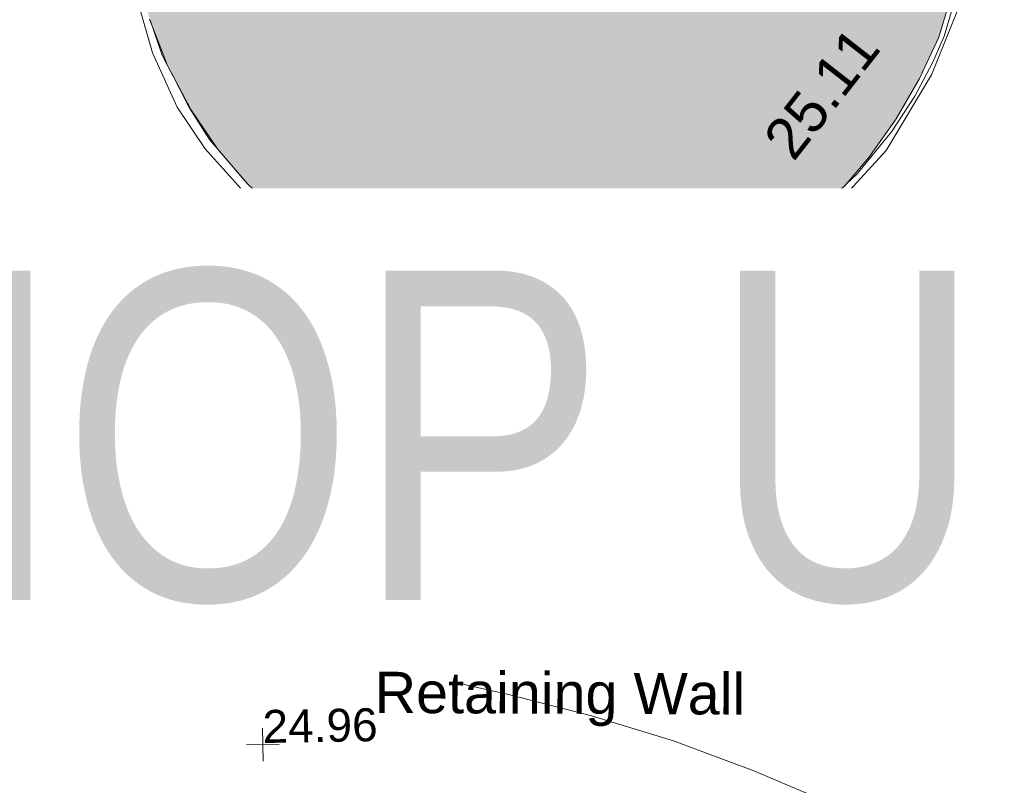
# Model space of a CAD drawing. Header units: millimetres. Extents: x -290717 to 520720, y -103372 to 287762.
# Tile 25 of 256: x -244807 to -235835, y 50455 to 57427. Entities that reach past the tile are written whole.
import ezdxf

# ---------------------------------------------------------------- set-up
doc = ezdxf.new("R2010")
doc.units = ezdxf.units.MM
doc.linetypes.add('IMPORT-UG_ELEC_STREET LIGHTING_QLB2 _2_', pattern=[2700, 1500, -300.0000000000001, 0, -250, 150, -300.0000000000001, 0, -200])
for name, color, linetype, lineweight, true_color in [('00_TOPO_BUILDING_OUTLINE', 5, 'Continuous', 9, 0x0000ff), ('00_TOPO_ROOF_OVERHANG', 7, 'Continuous', 9, 0xff7fff), ('00_UAV_CONCRETE', 9, 'Continuous', 9, 0x808080), ('00_UAV_SLOPE_BOTTOM', 30, 'Continuous', 9, 0xff7f00), ('00_UAV_SLOPE_TOP', 40, 'Continuous', 9, 0xffbf00), ('00_UAV_STEPS', 7, 'Continuous', 9, 0x666666), ('00_UAV_WALL_RETAINING', 7, 'Continuous', 9, 0x7c00a5), ('12333-PUM-2D-U-0001-C01 - Rev2_REVIT IMPORT_dwg', 7, 'Continuous', 9, 0x767676), ('A_RHA_Line', 7, 'Continuous', 9, 0x00a600), ('BUILDING', 5, 'Continuous', 9, 0x0000ff), ('CONTOURS_INDEX', 4, 'Continuous', 9, 0x00ffff), ('HATCHING', 4, 'Continuous', 9, 0x00ffff), ('SPOT_HEIGHTS_LVL', 7, 'Continuous', 9, 0x00a500)]:
    doc.layers.add(name, color=color, linetype=linetype, lineweight=lineweight, true_color=true_color)
for name, color, linetype, lineweight in [('A_RHA_Detail', 7, 'Continuous', 9), ('A_RHA_Text', 7, 'Continuous', 9), ('PARAPET', 7, 'Continuous', 9), ('PARAPET_LVL', 7, 'Continuous', 9)]:
    doc.layers.add(name, color=color, linetype=linetype, lineweight=lineweight)
doc.styles.add('Arial Narrow', font='ARIALN.TTF', dxfattribs={"height": 3000})
doc.styles.add('Arial_3', font='arial.ttf', dxfattribs={"height": 299.9999999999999})
doc.styles.add('Swis721 Lt BT_2', font='swissl.ttf', dxfattribs={"height": 375})

# ---------------------------------------------------------------- blocks, each defined once
blk = doc.blocks.new('12333-PUM-2D-U-0001-C01 - Rev2_REVIT IMPORT_dwg_MSL_Node_Linework_1-2077247-Site Location Plan Existing')
at = {"layer": '00_UAV_STEPS', "color": 254, "true_color": 0xcccccc, "flags": 128}
for points in [[(256.5421955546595, 704.8438894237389), (0, 0), (-704.8438894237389, 256.5421955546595)], [(704.8438894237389, -256.5421955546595), (0, 0), (-256.5421955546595, -704.8438894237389)]]:
    blk.add_lwpolyline(points, dxfattribs=at)
blk = doc.blocks.new('12333-PUM-2D-U-0001-C01 - Rev2_REVIT IMPORT_dwg_MGS62954_T2_Galway_ITM_3d_Rev1-2077680-Site Location Plan Existing')
at = {"layer": '00_TOPO_ROOF_OVERHANG', "color": 254, "true_color": 0xcccccc, "flags": 128}
blk.add_lwpolyline([(533657943.6953673, 725614206.9813635), (533658345.6856988, 725613758.1956186), (533658795.4958339, 725613342.7737764), (533659288.781185, 725612968.0267179), (533659819.7518449, 725612640.4534105), (533660381.3789399, 725612365.3936627), (533660965.6976195, 725612146.7483013), (533661564.1800466, 725611986.7964959), (533662168.142221, 725611886.1279497), (533662769.1448224, 725611843.6927663), (533663359.3511205, 725611856.9570457), (533663931.8133861, 725611922.1405063), (533664480.6709805, 725612034.505588), (533665017.6386938, 725612194.306232), (533665553.1660951, 725612406.8440675), (533666079.8508495, 725612673.532246), (533666589.783577, 725612994.4270656), (533667074.8588833, 725613368.0664792), (533667527.1399906, 725613791.3956602)], dxfattribs=at)
at = {"layer": '00_UAV_CONCRETE', "color": 254, "true_color": 0xcccccc, "flags": 128}
blk.add_lwpolyline([(533660900.5306867, 725611573.4120886), (533660654.823248, 725611653.1976473), (533660412.4376069, 725611742.5681231), (533660173.7475051, 725611841.3857131), (533659939.1209851, 725611949.4980476), (533659708.9198238, 725612066.7384255), (533659483.4989748, 725612192.9260705), (533659397.6835001, 725612244.0815), (533659179.4650596, 725612382.3515007), (533658966.8433124, 725612529.0821159), (533658760.1461057, 725612684.0470978), (533658559.6921517, 725612847.0075014), (533658365.790536, 725613017.712054), (533658178.7402406, 725613195.8975412), (533658172.8966262, 725613201.6945211)], dxfattribs=at)
at = {"layer": '00_UAV_SLOPE_BOTTOM', "color": 254, "true_color": 0xcccccc, "flags": 128}
blk.add_lwpolyline([(533658403.8492991, 725613435.0640813), (533658134.6835001, 725613163.0814999), (533657848.5491871, 725613474.5846666), (533657574.8650301, 725613797.081256), (533657314.0530303, 725614130.074002), (533657242.6835002, 725614226.0815), (533656998.9700708, 725614571.7848878), (533656769.0167871, 725614926.7898952), (533656553.1782202, 725615290.5491301), (533656437.6925923, 725615499.5532842)], dxfattribs=at)
at = {"layer": '00_UAV_SLOPE_TOP', "color": 254, "true_color": 0xcccccc, "flags": 128}
blk.add_lwpolyline([(533656443.3454651, 725615881.4362456), (533656596.6835, 725615861.0815), (533656559.6835, 725615516.0815), (533656706.9155223, 725615227.1549696), (533656865.3772363, 725614944.2314929), (533657034.8243058, 725614667.7473178), (533657214.9954554, 725614398.1287627), (533657283.6835001, 725614301.0815002), (533657478.0580208, 725614041.5157971), (533657682.4731874, 725613789.7813177), (533657896.6138066, 725613546.2662183), (533658100.6835002, 725613331.0815), (533658388.6835001, 725613628.0814999), (533658549.5840068, 725613569.8854758)], dxfattribs=at)
at = {"layer": '00_UAV_STEPS', "color": 254, "true_color": 0xcccccc, "flags": 128}
for points in [[(533660990.9094911, 725611872.9531069), (533660748.3131337, 725611953.8913665), (533660485.2512727, 725612058.1967363), (533660226.7880173, 725612173.4265001), (533659978.5121003, 725612296.6933776), (533659730.480544, 725612432.9339736), (533659488.3717173, 725612579.4415464), (533659252.6103618, 725612735.9590731), (533659023.6100826, 725612902.2119678), (533658801.7726244, 725613077.9085672), (533658587.4871652, 725613262.7406392), (533658403.8492991, 725613435.0640813), (533658549.5840068, 725613569.8854758), (533658795.4958339, 725613342.7737764), (533659288.781185, 725612968.0267179), (533659819.7518449, 725612640.4534105), (533660381.3789399, 725612365.3936627), (533660965.6976195, 725612146.7483013), (533661040.5597904, 725612126.7404633)], [(533664858.3183845, 725611816.3071405), (533665058.0187297, 725611871.7814976), (533665294.3446385, 725611948.2250004), (533665527.2621278, 725612034.497751), (533665756.3625808, 725612130.448398), (533665981.244078, 725612235.9086112), (533666201.5121003, 725612350.6933777), (533666348.0259842, 725612433.7159965), (533666559.6889629, 725612563.6864843), (533666765.7236784, 725612702.4064915), (533666965.768675, 725612849.6326563), (533667159.4730067, 725613005.1066935), (533667346.4968495, 725613168.5558492), (533667541.0545705, 725613353.5186644), (533667329.4295011, 725613606.3412366), (533667074.8588833, 725613368.0664792), (533666589.783577, 725612994.4270656), (533666079.8508495, 725612673.532246), (533665553.1660951, 725612406.8440675), (533665017.6386938, 725612194.306232), (533664744.6148185, 725612113.0548085)]]:
    blk.add_lwpolyline(points, close=True, dxfattribs=at)
at = {"layer": '00_UAV_WALL_RETAINING', "color": 254, "true_color": 0xcccccc, "flags": 128}
for points in [[(533664744.6148185, 725612113.0548085), (533664533.9139175, 725612050.3505921), (533664606.5121003, 725611672.6933777), (533664313.2229738, 725611612.7757171), (533664017.6820204, 725611565.1922886), (533663720.4077196, 725611530.0265694), (533663421.9215911, 725611507.3402523), (533663325.5121003, 725611502.6933777), (533663026.2277674, 725611496.5675486), (533662726.9494343, 725611502.9798199), (533662428.2021374, 725611521.9189423), (533662130.5099806, 725611553.3516904), (533661834.3952174, 725611597.2229203), (533661540.3773336, 725611653.4556669), (533661321.5121003, 725611703.6933777), (533661396.4987937, 725612031.6113777)], [(533660990.9094911, 725611872.9531069), (533660882.5121005, 725611513.6933777), (533661205.0890312, 725611430.8550776), (533661530.8519154, 725611361.5975604), (533661859.2292539, 725611306.0423275), (533662189.6449614, 725611264.2868419), (533662457.5121004, 725611240.6933777), (533662790.1395422, 725611224.0486994), (533663123.17222, 725611221.3476131), (533663456.0258813, 725611232.5948572), (533663788.1165877, 725611257.7706999), (533664118.8617392, 725611296.8309748), (533664447.6810966, 725611349.7071564), (533664773.9977989, 725611416.3064824), (533664991.5121003, 725611468.6933777), (533664858.3183845, 725611816.3071405)]]:
    blk.add_lwpolyline(points, dxfattribs=at)
at = {"xscale": 0.375, "yscale": 0.375, "zscale": 0.375}
blk.add_blockref('12333-PUM-2D-U-0001-C01 - Rev2_REVIT IMPORT_dwg_MSL_Node_Linework_1-2077247-Site Location Plan Existing', (533660990.9094911, 725611872.9531069), dxfattribs=at)
at = {"layer": '00_TOPO_BUILDING_OUTLINE', "color": 251, "true_color": 0x666666, "insert": (533664928.3250803, 725615925.3616661), "char_height": 375, "width": 1495.902363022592, "attachment_point": 1, "rotation": 51.063532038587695, "line_spacing_factor": 1.005061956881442, "style": 'Swis721 Lt BT_2'}
blk.add_mtext('25.11', dxfattribs=at)
at = {"layer": '00_UAV_STEPS', "char_height": 375, "attachment_point": 1, "line_spacing_factor": 1.005061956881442, "style": 'Swis721 Lt BT_2'}
for s, insert, width, rotation in [('Steps', (533660676.5872899, 725613397.2701002), 1552.889119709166, 1.944979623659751), ('24.93', (533660669.6032498, 725612875.8371972), 1495.902363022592, 358.1535440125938)]:
    blk.add_mtext(s, dxfattribs=dict(at, insert=insert, width=width, rotation=rotation))
at = {"layer": '00_UAV_WALL_RETAINING', "color": 251, "true_color": 0x666666, "insert": (533661323.1971529, 725611119.994558), "char_height": 375, "width": 3832.359387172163, "attachment_point": 1, "rotation": 358.7379940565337, "line_spacing_factor": 1.005061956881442, "style": 'Swis721 Lt BT_2'}
blk.add_mtext('Retaining Wall', dxfattribs=at)
blk = doc.blocks.new('12333-PUM-2D-U-0001-C01 - Rev2_REVIT IMPORT_dwg_SPOT-V198-Site Location Plan Existing')
at = {"layer": 'PARAPET_LVL', "color": 253, "true_color": 0xaaaaaa}
for p, q in [((-500.0000000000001, 0), (500.0000000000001, 0)), ((0, 221.394726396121), (0, -500.0000000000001))]:
    blk.add_line(p, q, dxfattribs=at)
blk = doc.blocks.new('12333-PUM-2D-U-0001-C01 - Rev2_REVIT IMPORT_dwg_SPOT-V196-Site Location Plan Existing')
at = {"layer": 'PARAPET_LVL', "color": 253, "true_color": 0xaaaaaa}
for p, q in [((0, 500.0000000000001), (0, -500.0000000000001)), ((-500.0000000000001, 0), (500.0000000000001, 0))]:
    blk.add_line(p, q, dxfattribs=at)
blk = doc.blocks.new('12333-PUM-2D-U-0001-C01 - Rev2_REVIT IMPORT_dwg_SPOT-2077775-Site Location Plan Existing')
at = {"layer": 'SPOT_HEIGHTS_LVL', "color": 9, "true_color": 0xaae1aa}
for p, q in [((0, 500.0000000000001), (0, -500.0000000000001)), ((-500.0000000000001, 0), (500.0000000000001, 0))]:
    blk.add_line(p, q, dxfattribs=at)
blk = doc.blocks.new('12333-PUM-2D-U-0001-C01 - Rev2_REVIT IMPORT_dwg-1620468-Site Location Plan Existing')
at = {"layer": 'HATCHING', "true_color": 0xaaffff}
h = blk.add_hatch(dxfattribs=at)
h.set_pattern_fill('FP_16', color=131, style=0, pattern_type=2)
h.set_pattern_definition([(45, (-537532529.603, -725615860.767), (-441.9417382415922, 441.9417382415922), [])])
h.paths.add_polyline_path([(23964.76913768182, -875.9677391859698), (24125.90737851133, -773.8632951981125), (24392.08837854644, -567.0611334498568), (24461.69394442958, -495.2497574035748), (24048.30614390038, -811.7469325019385)])
h.paths.add_polyline_path([(24623.28622993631, -363.1574729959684), (24719.04993674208, -278.699203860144), (25082.37056637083, 165.4301256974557), (25300.75284355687, 503.1638763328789), (25425.19607918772, 727.1617006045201), (25535.90099077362, 968.7249992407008), (25640.02361001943, 1327.974446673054), (25741.33690954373, 1860.778245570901), (25754.23469954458, 1952.808640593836), (25749.88707085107, 2350.616658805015), (25772.59273477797, 3004.539774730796), (25838.00477545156, 6318.112393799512), (25807.58770304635, 6316.191716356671), (25762.8251877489, 5116.677481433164), (25596.31906136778, 5116.677481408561), (25341.47027026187, 4386.877548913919), (25596.31906150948, 3505.095148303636), (25746.46773591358, 3505.095148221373), (25701.71011229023, 2198.414292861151), (25690.15042633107, 1885.512413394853), (25677.92352285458, 1699.714460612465), (25572.64334575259, 1236.603294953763), (25482.87348887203, 953.2911014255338), (25256.35969481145, 504.054790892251), (25037.92357972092, 155.1811199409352), (24821.67069747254, -135.4952995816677)])
h.paths.add_polyline_path([(19122.13625224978, -224.0500414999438), (18895.76770067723, 50.63959636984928), (18621.22018178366, 485.709348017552), (18657.92762250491, 409.8380993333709), (18824.65962693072, 136.8144430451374), (19119.833255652, -221.9350446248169)])
h.paths.add_polyline_path([(1686.424627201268, 454.6937352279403), (1710.976620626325, 455.5465457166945), (1750.068675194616, 2715.54327994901), (1750.000485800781, 2711.636712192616), (1686.460704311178, 455.9744726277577)])
h.paths.add_polyline_path([(4717.555653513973, 403.0665134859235), (4751.6892330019, 402.4707096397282), (4790.83271501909, 2644.999292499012), (4768.409661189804, 2646.141651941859), (4729.165959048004, 2112.273482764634), (4584.990100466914, 2112.821264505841), (4452.401084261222, 1584.700254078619), (4577.223050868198, 1143.982276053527), (4702.272549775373, 1141.464825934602), (4717.015900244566, 429.1445215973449)])
h.paths.add_polyline_path([(18186.06197689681, 1699.834160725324), (18129.77235540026, 2170.704845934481), (18129.84401306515, 2400.302390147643), (18113.92920675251, 2400.580184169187), (18111.70178500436, 2016.84340136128), (18129.70038726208, 1940.112517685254)])
h.paths.add_polyline_path([(6544.3214661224, 2641.207840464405), (6546.913621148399, 2797.776082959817), (5934.268307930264, 2939.225697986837), (5456.643526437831, 2821.408692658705), (5464.146224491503, 2662.344122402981), (6544.180760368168, 2641.210593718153)])
h.paths.add_polyline_path([(29445.72049355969, 6283.652032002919), (29487.23932402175, 6283.237620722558), (29639.36727133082, 12563.62421426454), (29667.74543012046, 14189.4078424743), (29631.92725637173, 14188.9845610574), (29467.47935001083, 7531.421360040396), (29298.80320765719, 7532.39311222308), (29162.93821402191, 7080.49213219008), (29284.32930844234, 6669.505089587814), (29452.66246280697, 6666.452016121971), (29445.72611902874, 6283.96223641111)])
h.paths.add_polyline_path([(-1622.635910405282, 11552.70356286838), (-1449.080202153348, 11977.18675107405), (-1607.493589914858, 12420.20652276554), (-1784.157011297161, 12423.26920992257), (-1798.992288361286, 11556.64946057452)])
h.paths.add_polyline_path([(21520.10466787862, 14349.94423779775), (21556.48317140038, 14354.39236588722), (21610.64456833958, 16089.81379494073), (21549.40205284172, 16090.88488440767), (21520.14918880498, 14352.58980805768)])
h.paths.add_polyline_path([(7701.911312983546, 14609.65087818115), (11763.18737745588, 14551.70141770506), (9255.37057830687, 14592.66788047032), (7737.57387038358, 14623.03312683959), (7771.542512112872, 17200.12075244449), (7729.290220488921, 17189.78219578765), (7701.811259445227, 14614.68827358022)])
at = {"layer": 'BUILDING', "color": 161, "true_color": 0xaaaaff, "flags": 128}
for points in [[(24623.28622993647, -363.1574729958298), (24719.04993674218, -278.6992038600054), (25036.92922915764, 98.2148143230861), (25254.90360113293, 420.6352399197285), (25425.19607918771, 727.1617006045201), (25534.18326540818, 963.3006033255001), (25620.4647873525, 1235.76856858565), (25684.04064595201, 1535.483329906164), (25754.42820368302, 1935.103012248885), (25749.88707085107, 2350.616658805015), (25772.59273477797, 3004.539774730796), (25820.27462834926, 5302.352946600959), (25847.47786914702, 6317.9406019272)], [(18300.30127118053, 1233.07056869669), (18406.87541314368, 913.3481439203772), (18453.20045842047, 819.3617539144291)], [(18486.62136507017, 751.555875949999), (18643.01431621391, 434.2586382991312), (18824.65962693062, 136.814443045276), (19119.833255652, -221.9350446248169)], [(23964.76913768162, -875.9677391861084), (24096.91474982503, -796.3883375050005), (24392.08837854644, -567.0611334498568), (24549.79480171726, -427.9728297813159)]]:
    blk.add_lwpolyline(points, dxfattribs=at)
at = {"layer": 'CONTOURS_INDEX', "color": 131, "true_color": 0xaaffff, "flags": 128}
blk.add_lwpolyline([(32637.68513977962, -10269.16314300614), (31489.33594603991, -9623.17740195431), (30334.22880945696, -8989.94412343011), (29171.86335578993, -8370.632236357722), (27998.61042632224, -7772.202436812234), (26818.09918035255, -7187.694028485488), (24398.11527007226, -6016.308623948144), (23682.79620783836, -5697.877669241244), (22956.24738710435, -5410.752064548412), (22212.85392774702, -5170.584484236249), (21458.23070919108, -4961.722253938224), (19931.98001256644, -4591.40079561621), (19870.11291191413, -4587.945635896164), (19782.56942715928, -4594.468443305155), (19707.06338132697, -4591.488940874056), (19618.6955515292, -4582.967968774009), (19531.14309348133, -4559.223420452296), (19448.64007993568, -4529.638325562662), (19364.42127265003, -4482.910683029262), (19286.86827153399, -4443.296366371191), (15075.39077533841, -2642.157519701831)], dxfattribs=at)
at = {"layer": 'PARAPET', "color": 253, "true_color": 0xaaaaaa, "flags": 128}
for points in [[(25724.02329894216, 1352.436782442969), (25411.24804341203, 612.3881870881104), (24986.76733963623, -69.01504786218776), (24444.99591505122, -638.7128344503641), (23802.6895872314, -1063.193538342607), (23093.35999027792, -1387.139338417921), (22470.60211573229, -1512.807967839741), (21747.30933748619, -1549.112238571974), (21275.35381831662, -1493.259514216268), (20638.63276259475, -1331.286614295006), (20119.20242779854, -1091.11990034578), (19677.9659070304, -814.6489156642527), (19236.72938602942, -471.1546619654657), (18781.52968373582, 53.86094516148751), (18532.98506105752, 439.2447420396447), (18317.95207329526, 936.333987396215), (18125.26017485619, 1662.419401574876), (18063.82217828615, 2086.900105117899), (18081.94021217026, 2386.544511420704), (4766.431344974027, 2619.228797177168)], [(15371.45015282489, -73.38961904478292), (16078.25783337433, -85.77086555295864), (16793.17270289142, -1381.554066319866), (17452.23484863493, -2129.980570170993), (18100.12644878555, -2710.848901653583), (19284.20420142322, -3459.27540597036), (20278.38269178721, -3839.073929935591), (21697.04188581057, -3995.461557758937), (23205.06543863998, -3894.926654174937), (24668.40681212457, -3403.422681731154), (26031.2132820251, -2453.926370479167), (27215.29103466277, -1191.654804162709), (27993.63035874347, 322.9514485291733)]]:
    blk.add_lwpolyline(points, dxfattribs=at)
blk.add_blockref('12333-PUM-2D-U-0001-C01 - Rev2_REVIT IMPORT_dwg_MGS62954_T2_Galway_ITM_3d_Rev1-2077680-Site Location Plan Existing', (-533641079.6498471, -725615854.3561786))
at = {"xscale": 0.3, "yscale": 0.3, "zscale": 0.3}
for name, p in [('12333-PUM-2D-U-0001-C01 - Rev2_REVIT IMPORT_dwg_SPOT-V198-Site Location Plan Existing', (22470.59148328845, -1512.767064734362)), ('12333-PUM-2D-U-0001-C01 - Rev2_REVIT IMPORT_dwg_SPOT-V196-Site Location Plan Existing', (23205.09148354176, -3894.967064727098)), ('12333-PUM-2D-U-0001-C01 - Rev2_REVIT IMPORT_dwg_SPOT-2077775-Site Location Plan Existing', (19213.19148340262, -5381.067064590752))]:
    blk.add_blockref(name, p, dxfattribs=at)
at = {"layer": 'PARAPET_LVL', "char_height": 299.9999999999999, "width": 1590.340713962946, "attachment_point": 1, "line_spacing_factor": 0.9417779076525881, "style": 'Arial_3'}
for s, insert, rotation in [('P29.63', (22528.10945562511, -1678.020826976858), 24.54584483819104), ('P28.32', (23225.88001211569, -3944.231920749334), 18.56606345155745)]:
    blk.add_mtext(s, dxfattribs=dict(at, insert=insert, rotation=rotation))
at = {"layer": 'SPOT_HEIGHTS_LVL', "insert": (19213.19148340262, -5066.055969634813), "char_height": 299.9999999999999, "width": 1256.112065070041, "attachment_point": 1, "line_spacing_factor": 0.9417779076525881, "style": 'Arial_3'}
blk.add_mtext('24.96', dxfattribs=at)

msp = doc.modelspace()

# ---------------------------------------------------------------- hatches: boundary and pattern name
at = {"layer": 'A_RHA_Detail', "true_color": 0xc0c0c0}
h = msp.add_hatch(color=9, dxfattribs=at)
h.paths.add_polyline_path([(-80880.60083898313, -68502.79057078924), (-80400.86592458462, -68483.4150911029), (-80400.86592458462, -62984.64684182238), (-24474.85765180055, -63009.32043784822), (-24456.14471274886, -50840.30023854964), (-36622.55041054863, -50831.65104346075), (-36622.5504104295, -44228.57792609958), (-50959.05265825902, -44213.68205212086), (-50959.05265825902, -42573.78171509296), (-54563.93258049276, -42571.21897729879), (-54565.69773355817, -45054.17447471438), (-92408.82109324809, -45027.27149617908), (-92411.78875845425, -49201.74309219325), (-100061.9988811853, -49201.74309219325), (-100052.221444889, -64852.82557835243), (-86120.90825231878, -64852.82557835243), (-86092.16626519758, -62957.90041523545), (-84861.10047611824, -62957.90041520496), (-84854.79054275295, -68240.10973718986), (-80870.60226895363, -68240.10973718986)])
h.paths.add_polyline_path([(-137238.9269955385, -68461.93840922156), (-132719.7426408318, -68433.06336920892), (-132847.0731201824, -62850.0428228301), (-130454.6837966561, -62916.63108081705), (-130498.2830220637, -61355.8539363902), (-117581.136331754, -61423.42893434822), (-117492.3908565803, -49183.91309186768), (-125136.5200282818, -49178.47881939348), (-125133.5727033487, -45032.61887132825), (-163007.1824077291, -45005.69421944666), (-163007.1824077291, -44090.29634113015), (-163123.8521375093, -44090.21339942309), (-163122.6389897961, -42383.751842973), (-166563.8543420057, -42383.75184295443), (-166565.0349082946, -44044.3982420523), (-193158.4656786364, -44025.49275802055), (-193195.152889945, -62863.6565097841), (-137269.7106414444, -62916.63108078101), (-137254.3708868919, -65679.90523788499)])
h.paths.add_polyline_path([(120310.9497607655, -32334.2823016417), (120312.4652266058, -31610.73011961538), (133451.2244789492, -31638.24899384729), (133469.2230092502, -19717.98315777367), (121295.7536929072, -19692.48606427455), (121319.8434528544, -8190.941560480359), (112277.0825929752, -8172.001674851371), (112263.1769726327, -14811.12345451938), (78285.85310969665, -14739.95861435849), (78292.82277619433, -8167.077575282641), (76545.55099677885, -8163.40371230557), (69355.76844230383, -8152.931592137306), (69353.66597202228, -9156.746357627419), (68372.60878942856, -9154.691552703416), (68372.60878942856, -13705.52853212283), (69333.72334743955, -13707.54156767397), (69325.07112544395, -16249.53369225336), (66623.4489111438, -16249.53369225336), (66619.79243932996, -17995.29925522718), (65989.07757491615, -17995.29925522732), (65985.44262769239, -19730.78799479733), (57152.23993372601, -19712.28702423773), (57127.42535098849, -31559.89461998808), (70277.87165423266, -31587.43801817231), (70277.87165428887, -32271.74147154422), (78263.96947906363, -32285.12944888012), (78266.62669288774, -31019.79372153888), (112335.8856506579, -31091.15111856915), (112335.8856506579, -32317.57330550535), (119781.4233959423, -32333.17321910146)])
h.paths.add_polyline_path([(7503.71740934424, -1791.43926322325), (15482.43097389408, -674.0213230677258), (15484.0826184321, 148.1327206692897), (56188.28042539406, 205.5276654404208), (56155.8432600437, 14338.31663138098), (18016.62665932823, 14236.4814953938), (17967.9025208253, 34313.18372075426), (21727.10644861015, 34324.06926249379), (21708.9097307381, 40608.10218319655), (18009.66447156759, 40608.10218325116), (17995.54603703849, 45483.75063445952), (9770.084212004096, 45420.63294734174), (3966.216019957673, 45443.14492469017), (3984.771235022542, 14176.56786831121), (1023.062455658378, 14176.56786840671), (-276.5134647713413, 14190.52623465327), (-231.6790044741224, 5976.811441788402), (-226.4491536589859, 193.7444677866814), (1220.250839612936, 179.5999159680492), (7477.609307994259, 143.2867556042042), (7488.638446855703, -674.0213230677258)])
h.paths.add_polyline_path([(77755.59663317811, 53.47451145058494), (77729.51881611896, 1699.844979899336), (94464.47132486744, 1659.976083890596), (94606.37913471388, 17991.39023626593), (88810.41901146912, 18015.03260816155), (88799.89418497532, 14436.74271609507), (69413.88950349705, 14457.87738898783), (69377.35724448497, 99.62816357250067), (70760.85642036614, 92.0068082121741)])
h.paths.add_polyline_path([(61252.12079698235, 46453.95617369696), (105774.7348988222, 46472.68783510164), (105768.2642197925, 61852.61234310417), (92285.13876306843, 61852.61234310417), (92308.59670397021, 65784.30757142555), (96107.46680002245, 65767.6044524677), (96059.6808111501, 75209.20847378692), (101084.8427276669, 75071.88872768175), (104988.0046543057, 74765.36560410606), (108403.6894220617, 74363.84089439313), (112009.2703903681, 73787.25420864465), (115645.3524814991, 73049.69667210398), (116890.8108050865, 72761.69136255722), (120208.9929832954, 71893.18353872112), (120865.241739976, 71703.68487155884), (124135.6329505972, 70669.67317909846), (127435.6253142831, 69480.50055823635), (127820.4368655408, 69394.93141813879), (128274.3081769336, 69331.69585757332), (128731.879114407, 69306.66104520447), (129189.9401456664, 69320.00258265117), (129645.2782985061, 69371.62688830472), (130094.6997111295, 69461.17185607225), (130535.0520071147, 69588.00939078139), (130963.2464342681, 69751.2498188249), (131376.279516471, 69949.74812593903), (131771.254123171, 70182.11198906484), (132162.5575600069, 70460.54046602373), (132496.0921582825, 70741.69081117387), (132820.8713676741, 71064.98072578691), (133117.4593294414, 71414.31364276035), (133383.77568926, 71787.23923958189), (133616.5473239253, 72178.53728446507), (133817.1647262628, 72590.54524901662), (133982.6025969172, 73017.89547517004), (134111.7005086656, 73457.59040804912), (134203.5529320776, 73906.545904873), (134257.5155882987, 74361.61286220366), (134272.5462649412, 74819.59931534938), (134250.5259874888, 75277.29281749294), (134189.6227572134, 75731.48297750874), (134090.9274700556, 76178.98397761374), (133955.1324028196, 76616.65691996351), (133783.1900598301, 77041.4318434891), (133576.3064937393, 77450.3292564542), (133335.9328436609, 77840.48103831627), (133063.7551572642, 78209.15055536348), (132761.6825665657, 78553.75185442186), (132431.8338935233, 78871.86780505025), (132076.5227904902, 79161.26705200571), (131698.2415079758, 79419.91966864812), (131299.6434187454, 79646.01139199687), (131093.5942456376, 79746.34209763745), (132146.0467355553, 83110.22226149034), (122787.763295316, 86282.54285521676), (121604.3555410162, 82800.35918872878), (117095.9864226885, 83870.84033788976), (116841.9598400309, 83526.35449576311), (116120.5435466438, 91221.9361197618), (110237.7341284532, 91274.27491024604), (110194.3680786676, 90435.39030217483), (104988.0046543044, 90486.49901569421), (104973.2761846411, 94309.82427956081), (103746.1314668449, 94309.82427962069), (103839.9937121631, 122852.1474272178), (96365.09202303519, 122931.9599471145), (96350.3400238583, 123952.416858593), (104555.5505249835, 123902.1925258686), (104607.3234457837, 120248.5396157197), (125502.5015002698, 120134.193340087), (125662.0200253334, 137657.3796883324), (114479.5865733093, 137699.2256881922), (114382.3062641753, 129149.9458158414), (104644.1590035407, 129187.997507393), (104577.9931702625, 126217.3903165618), (101184.4926405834, 126159.1566967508), (101264.6166812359, 135959.2655565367), (89967.23177303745, 135988.8856164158), (89927.63362986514, 125823.6463181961), (93630.53562299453, 125840.7948842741), (93580.6568888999, 122931.9599471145), (88697.38835373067, 122904.7310127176), (88679.38989541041, 95739.0914377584), (86378.25848993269, 95739.0914377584), (86378.18187189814, 96178.10083375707), (83279.5074328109, 96200.92083330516), (83273.62493422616, 95735.74732136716), (70169.67509616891, 95733.22421950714), (70166.2684274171, 96272.07409350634), (66674.99731291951, 96257.14073659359), (66654.74538556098, 95755.71092140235), (65784.77231076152, 95755.71092140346), (65887.65094981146, 117470.6305650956), (53473.34271625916, 117487.9046429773), (53434.44066306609, 98570.4634906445), (40649.41626913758, 98570.46349066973), (40610.16711556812, 94406.01479082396), (38853.82372865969, 94410.36303444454), (38848.65589191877, 89463.65332732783), (40612.46601909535, 89518.45976927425), (40665.38257359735, 86257.73741131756), (38372.19584673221, 86305.7230928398), (38369.79373532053, 76901.0507917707), (50937.95125076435, 76944.40198877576), (50922.88567283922, 74598.78180893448), (56484.90611318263, 74588.85093774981), (56484.9061131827, 75194.85181998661), (92465.40372273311, 75233.02581663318), (92645.92783659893, 71766.64845097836), (89810.5550181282, 69362.83965827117), (85313.16173971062, 69360.94750424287), (85313.16173971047, 66907.40508090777), (75210.14498260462, 66903.15451592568), (75210.14498260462, 63815.70944554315), (70819.40014306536, 63815.70999204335), (70819.21601502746, 64253.35708063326), (69456.8341568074, 64253.35708063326), (69455.71957374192, 66901.99623168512), (61303.3285675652, 66898.56680686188), (61304.56054652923, 63970.32021231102), (70500.41048205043, 63970.32021223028), (70500.40885431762, 61852.59006210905), (61245.64388480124, 61848.69637492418), (61252.12079698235, 46455.07044720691)])
h.paths.add_polyline_path([(-17153.16561239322, 48569.32684293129), (-17153.16561227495, 60770.38083690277), (-29362.88357762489, 60774.7042869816), (-29362.88357762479, 67399.20394583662), (-43507.25361058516, 67405.01911302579), (-43488.53133082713, 69093.07334179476), (-45766.41866234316, 69109.32868391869), (-45794.34620035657, 67405.01911302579), (-47272.11273197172, 67404.21245453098), (-47272.44887636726, 66454.91798912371), (-86004.56386335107, 66468.6329952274), (-86006.66970790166, 60521.58362724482), (-92662.8772251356, 60521.58362724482), (-92666.53762789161, 50184.35611936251), (-79752.016597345, 50179.78302554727), (-79752.016597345, 48591.49323813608), (-17157.71631240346, 48569.32845421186)])
h.paths.add_polyline_path([(-201056.4185879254, 48628.75479108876), (-138377.9751621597, 48634.64535782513), (-138377.9751621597, 50133.28202330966), (-125467.710581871, 50134.49533928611), (-125468.6909603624, 60566.19036866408), (-132186.8595615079, 60565.86652591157), (-132187.4203588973, 66533.01978768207), (-170643.3098734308, 66805.61809689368), (-170643.3098732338, 67738.78475851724), (-200340.0100486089, 67488.93693767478), (-200348.7175167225, 60827.7802510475), (-201057.5650552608, 60827.71357562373), (-201056.6510294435, 51102.0431337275)])
h.paths.add_polyline_path([(-240051.5126725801, 54769.1949116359), (-239444.4902595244, 54811.10754483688), (-239186.5396225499, 54841.92927608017), (-238764.8191578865, 54940.98166103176), (-238382.4735933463, 55122.46891391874), (-237990.3402229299, 55354.87497237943), (-237269.2031026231, 55936.21514997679), (-237030.2712443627, 56228.66101920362), (-236793.0039600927, 56569.31473977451), (-236554.5880579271, 57004.26389721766), (-236432.7219585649, 57267.46508911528), (-236300.0815274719, 57753.26239002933), (-236250.7285154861, 58017.17885687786), (-236235.6490610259, 58516.21786795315), (-236233.2538430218, 58987.85640057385), (-236213.702979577, 59823.48083772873), (-236363.8287856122, 59820.8603820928), (-236634.0279869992, 60698.06075831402), (-236391.9547756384, 61432.1972634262), (-236225.4740089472, 61435.10319604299), (-236201.6036570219, 62637.68779599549), (-232563.5271750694, 62639.28734435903), (-232563.5271750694, 63049.03842407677), (-232732.1945866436, 63049.15302221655), (-232860.1521278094, 63457.9589027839), (-232731.6068089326, 63914.24862701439), (-232560.8209657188, 63914.24862701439), (-232521.9864006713, 70597.99604498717), (-240628.6947850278, 70598.85496274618), (-240629.7923196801, 72350.98321581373), (-246412.6011213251, 72347.36085937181), (-246412.6011213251, 70616.45923939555), (-254449.5805725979, 70618.60952619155), (-254454.637144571, 70754.06491724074), (-254469.7140363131, 73191.6627625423), (-263883.2532625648, 73267.83063692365), (-263902.4181505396, 68260.74348557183), (-263714.8217520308, 68259.82096576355), (-263552.9672900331, 67819.6543439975), (-263719.0883117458, 67392.20684197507), (-263913.629869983, 67392.20684288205), (-263956.7001914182, 58633.76423459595), (-260181.1963171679, 58611.22607638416), (-260192.3146984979, 56354.25111578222), (-257184.684388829, 56339.46086010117), (-257213.4419958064, 57092.93866025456), (-257338.5163846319, 57093.27331227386), (-257471.0109295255, 57531.7457231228), (-257338.5163845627, 58062.22513700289), (-257203.4956297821, 58064.06881293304), (-257173.5751889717, 58598.54056827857), (-256478.2273617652, 58575.27357918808), (-256478.2273617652, 58788.51859477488), (-256013.0091299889, 58911.92701537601), (-255397.0786589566, 58780.99767608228), (-255397.0786664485, 58595.98242230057), (-243809.8853614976, 58585.92793205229), (-243805.3570672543, 58352.04527760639), (-243740.9394682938, 57884.52572396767), (-243619.083060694, 57421.84877501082), (-243424.3877541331, 56943.65915328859), (-243247.1437899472, 56608.24157716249), (-243003.0710577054, 56249.99021479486), (-242732.2093200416, 55932.75703086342), (-242371.7230179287, 55603.12658814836), (-242141.2551255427, 55424.88676771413), (-241804.9643038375, 55216.88439829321), (-241529.464082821, 55077.02869058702), (-241100.6275144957, 54917.18295005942), (-240836.2134980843, 54840.82833179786), (-240453.4486196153, 54788.6078413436), (-240203.3756532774, 54776.52967577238)])
h.paths.add_polyline_path([(40276.69022620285, 59895.3641775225), (40328.62676026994, 69196.9439153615), (36588.99968782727, 69217.82459101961), (36619.46637569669, 74674.25962431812), (32264.36460075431, 74687.02318924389), (32233.48293864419, 69156.26826309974), (11916.69390488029, 69269.70959690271), (11966.66200108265, 78218.75165977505), (29087.50901742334, 78123.15526811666), (29143.44567202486, 88141.13700481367), (15719.34879623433, 88216.09212957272), (15732.60379610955, 90589.99788900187), (4594.294101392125, 90652.19003492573), (4525.129359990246, 78265.12250452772), (10096.76365550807, 78234.01258734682), (10077.43887221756, 74773.03821913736), (4547.641142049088, 74803.91453678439), (4465.579974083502, 60107.16002351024), (19125.89094757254, 60025.30234268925), (19139.86249371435, 62527.53804648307), (31738.59196305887, 62457.19146407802), (31724.55430855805, 59943.11609818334), (38369.79364222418, 59906.01157297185)])
h.paths.add_polyline_path([(-246083.0241259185, 72334.29150213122), (-246083.0594797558, 72334.30275087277), (-246208.2905500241, 72334.29150213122)])
h.paths.add_polyline_path([(-114575.3004830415, 112178.0758696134), (-114575.3246436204, 112178.0758696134), (-114707.2752166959, 115801.5811617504)])
h.paths.add_polyline_path([(-154699.9178766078, 101760.4080976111), (-114382.0503338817, 101776.0542915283), (-114382.0503338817, 106926.936016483), (-113755.641395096, 106927.1791078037), (-113757.5507412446, 111847.2721532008), (-114431.6837526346, 111847.2721532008), (-114431.8098651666, 112178.075869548), (-114575.3004830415, 112178.0758696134), (-114578.9984943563, 121707.2390834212), (-123056.9849702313, 121707.2390834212), (-123068.8201032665, 156452.7036899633), (-119381.2340625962, 156454.1347343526), (-119381.2340625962, 160165.8603541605), (-115501.031452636, 160167.3661472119), (-115503.3750945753, 166206.5793118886), (-132411.7987151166, 166599.6604729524), (-132411.8243306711, 166665.6603411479), (-135275.0124468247, 166664.5489553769), (-135275.0124468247, 166628.1883102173), (-135911.3205077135, 166628.1944503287), (-135911.3479256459, 166352.1604668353), (-152521.1633846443, 166345.7145607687), (-152518.3680955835, 159142.6836790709), (-150699.3133726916, 159117.9265656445), (-150755.6690356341, 122560.6912032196), (-151059.2005266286, 122560.6912032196), (-151061.0981347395, 121302.4374931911), (-154138.3148337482, 121372.6012653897), (-154138.3148337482, 121865.183451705), (-154704.3888425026, 121867.2611370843), (-154688.5451973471, 119352.3937021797), (-154745.5933227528, 119352.3715636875), (-154745.5763474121, 118722.1532660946), (-160794.1544526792, 118748.744283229), (-160794.1544527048, 119410.5425977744), (-163852.1622693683, 119422.408321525), (-163855.0715294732, 118762.2003111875), (-167568.6765459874, 118778.5256058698), (-166634.6619849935, 124395.1277019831), (-166843.6206842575, 124471.2090400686), (-167568.6765459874, 124707.6250904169), (-168028.2173235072, 124841.3808643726), (-168630.5006276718, 124991.3056740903), (-169238.2056070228, 125117.4693074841), (-169850.3952285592, 125219.6772877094), (-170466.1255403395, 125297.7720169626), (-171089.1102599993, 125351.8553033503), (-171704.4065937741, 125381.1774254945), (-172325.0479971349, 125386.3595015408), (-172782.2248668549, 125374.5832363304), (-173401.7764236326, 125337.4554476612), (-174019.3926983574, 125276.0328036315), (-174634.1213722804, 125190.4100127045), (-175245.0145766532, 125080.7190996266), (-176047.1958093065, 124895.7675261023), (-176665.4852587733, 124724.7228134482), (-177045.3001228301, 124609.1129151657), (-177631.5127793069, 124405.2077276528), (-176665.4852586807, 118818.5158793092), (-177558.9402083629, 118822.4435769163), (-177662.2853368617, 125263.4341236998), (-176365.3912352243, 126542.9270807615), (-159462.2970490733, 126319.9103917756), (-157057.7396790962, 128609.0850976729), (-157060.6673204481, 136153.1661957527), (-158638.8016610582, 137740.2441626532), (-159352.3735831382, 137740.2441626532), (-161634.4140635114, 140201.1078539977), (-168727.9404946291, 140256.8191147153), (-171035.0401162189, 137942.884730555), (-174184.1459014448, 137942.884730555), (-176460.1168228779, 140292.2858551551), (-177341.68569345, 140292.285855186), (-177341.7114445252, 140358.4281613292), (-183428.5803825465, 140356.0660244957), (-185921.6385984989, 137917.4639097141), (-185921.6385985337, 131757.309115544), (-186906.8767412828, 131756.9267734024), (-187725.3914540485, 130809.9989183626), (-187724.0588902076, 127376.1828149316), (-186481.0281350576, 126304.557648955), (-186479.4846755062, 122327.2959175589), (-185176.2828158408, 121059.4673825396), (-180304.1129154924, 121059.4673825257), (-180304.1136492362, 118802.0484409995), (-193555.3706955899, 118802.0484409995), (-193555.3686998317, 133117.8341649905), (-192593.6442938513, 133118.2073819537), (-192593.6442938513, 134200.8158367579), (-192224.6284783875, 134200.9592041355), (-192225.5653014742, 136615.0101267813), (-192595.0012461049, 136615.0101267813), (-192595.4357332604, 137734.4745166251), (-193589.2709668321, 137734.4746851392), (-193589.2685988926, 147474.5705834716), (-193163.2062206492, 147492.8644728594), (-192606.8095195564, 147551.4951472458), (-192359.9383250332, 147589.5931622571), (-192199.8207947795, 147616.5827293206), (-191882.7548926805, 147682.9245600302), (-191568.5380071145, 147761.6632019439), (-191020.2573150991, 147932.4221712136), (-190950.5841382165, 147955.8263236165), (-190647.7999969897, 148070.951423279), (-190349.769078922, 148197.8750093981), (-190056.9509284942, 148336.4013817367), (-189769.7970512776, 148486.316942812), (-189375.4954991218, 148717.2624196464), (-189132.9060261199, 148873.2749095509), (-188867.5421091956, 149059.0543930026), (-188609.6764469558, 149255.1087866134), (-188354.9814056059, 149465.3525772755), (-188079.6339208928, 149713.8792482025), (-187884.9836199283, 149901.8220103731), (-187538.2510284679, 150274.4802367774), (-187446.2998447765, 150378.396083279), (-187241.3270201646, 150629.2310214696), (-187046.3599558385, 150887.9197697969), (-186861.699277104, 151154.0634500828), (-186546.1373636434, 151669.8298752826), (-186524.4196769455, 151707.063245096), (-163675.289831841, 151669.8298752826), (-163687.5843044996, 148134.0767945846), (-157303.6541541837, 148136.4921063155), (-157303.6541541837, 155759.9150161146), (-157557.4317586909, 155765.0384228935), (-157555.9168973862, 166678.0466575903), (-187009.2021991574, 166699.7464767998), (-187013.0952111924, 162054.4009359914), (-188707.1775469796, 162044.5925187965), (-188705.9961893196, 155021.5333641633), (-188737.9999316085, 154650.5326603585), (-188799.0133970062, 154283.1866125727), (-188857.2045401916, 154035.4341107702), (-188966.1106131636, 153679.3368924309), (-189102.6200311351, 153332.8820747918), (-189265.8911677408, 152998.2056672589), (-189454.9174010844, 152677.3710606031), (-189645.2484685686, 152421.322012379), (-189916.9563410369, 152104.2450531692), (-190212.7041973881, 151809.4634871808), (-190530.6686598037, 151538.7947475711), (-190868.889367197, 151293.9075915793), (-191225.2810786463, 151076.3118324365), (-191597.6465194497, 150887.3490190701), (-192092.8415776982, 150682.5621956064), (-192485.2937347, 150569.6612301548), (-192903.8930807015, 150482.2408890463), (-193187.215491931, 150440.8868273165), (-193594.1866364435, 150407.1257787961), (-193594.5953882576, 151459.989522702), (-205369.2399268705, 151455.4201248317), (-205354.452352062, 113350.0822379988), (-207187.1580384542, 113349.3709450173), (-207184.3024929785, 105991.0636522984), (-205312.8709512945, 105991.0636522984), (-205311.2365670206, 101769.6553082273), (-175488.645120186, 101781.2285901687), (-175488.645120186, 110889.6985621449), (-154703.462766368, 110897.5679794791), (-154700.5193329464, 103310.2697088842)])
h.paths.add_polyline_path([(193735.9435692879, 113047.8274775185), (208865.0938716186, 114991.026643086), (208976.1154122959, 114126.6471161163), (216447.8967330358, 115086.3281915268), (216038.7305308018, 118271.970241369), (232648.5073383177, 120405.3421627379), (233425.9936153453, 114352.0734369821), (240632.2017567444, 115277.6440986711), (239854.8412683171, 121329.9334728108), (256406.8682407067, 123455.8879629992), (257091.7572256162, 118089.1198988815), (264572.287122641, 119040.8180953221), (261877.8350554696, 138524.7609215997), (259178.7147038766, 138221.6086023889), (259197.3483654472, 137439.0084132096), (254686.1480587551, 136897.0007613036), (255412.6810205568, 131314.8303174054), (240852.7447965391, 129522.4514055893), (239771.0426540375, 137918.8519126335), (240649.582243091, 138010.1984551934), (240062.3063116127, 142776.6750342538), (239165.7694641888, 142685.0143484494), (237630.9646614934, 151018.3171733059), (266172.8791088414, 154560.7889781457), (271297.187694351, 142612.4006970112), (276531.7397502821, 144861.0987145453), (274941.5029779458, 148527.903728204), (302074.530765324, 160134.9084326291), (300215.9323773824, 164320.1841173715), (301528.161327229, 164907.0997990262), (300405.1237791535, 167477.8916353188), (299016.6944531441, 166945.7181825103), (295626.7488506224, 174518.7544287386), (294333.0289184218, 177537.1551681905), (287288.847594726, 174518.7544287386), (289427.6893504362, 169661.0163464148), (272956.7816584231, 162557.1203578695), (271943.2187786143, 164897.4305293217), (267016.3118217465, 162764.0369715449), (268502.3094164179, 159357.043014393), (265200.4029571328, 157946.4096681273), (226856.4166955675, 153146.7821791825), (227510.3041274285, 148852.0205335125), (228280.9873164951, 141179.0007484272), (227302.3544112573, 141050.2812999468), (227895.3788231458, 136433.1758633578), (228748.5501749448, 136523.8855003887), (229602.307730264, 128023.7667641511), (217691.2359889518, 126493.8999679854), (217642.3600127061, 126874.4332670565), (215138.5007311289, 126552.8357430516), (215194.9980427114, 126112.9650749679), (215015.6132225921, 126089.9247571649), (214840.967257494, 127449.6644606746), (192258.7012018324, 124549.1816390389), (193486.3576426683, 114991.026643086)])
h.paths.add_polyline_path([(-78076.24179098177, 117605.518872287), (-78076.23951907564, 117610.0871212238), (-78070.31812256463, 129485.733079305), (-74723.15926546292, 129478.3852560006), (-74723.15926546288, 125435.7860625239), (-48015.64546089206, 125380.0246061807), (-47996.55031653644, 135872.5822179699), (-61198.159180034, 135901.5630078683), (-74714.72264147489, 135923.5088764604), (-74723.62876031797, 131865.2975510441), (-78070.31812256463, 131872.6421692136), (-78062.97909490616, 149549.768943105), (-58292.26570494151, 149541.5607197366), (-58292.26570494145, 148946.2407608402), (-37707.70924049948, 148937.6946534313), (-37707.70924049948, 159740.0690313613), (-44148.26955758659, 159742.7429641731), (-44148.26955758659, 162961.3319175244), (-49829.95437586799, 162961.3319175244), (-49830.92144141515, 160632.0129326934), (-78494.0902662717, 160643.9130440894), (-78494.0902662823, 161615.1537737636), (-78739.22585210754, 161615.2555472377), (-78691.79195364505, 168187.9195488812), (-90844.5764503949, 168126.8149080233), (-90962.52567696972, 152686.7636278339), (-89064.97866810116, 152685.97582136), (-89079.54115383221, 117610.0871212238), (-78374.80210165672, 117605.6428258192)])
h.paths.add_polyline_path([(69254.82576126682, 129235.9722870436), (69259.97086178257, 136167.7892474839), (86068.0992678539, 136131.0235193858), (86008.66431381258, 164703.3084147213), (58789.63167882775, 164723.5115811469), (58789.63167882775, 170119.2062865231), (54460.16324890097, 170122.4198087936), (54457.21717773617, 166153.2792453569), (47042.21516498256, 166158.7829869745), (47041.10931533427, 164668.9097040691), (39173.27935198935, 164674.7495545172), (39172.83712618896, 164078.9539098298), (17014.87910992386, 164095.400525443), (17002.38841206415, 147267.1142245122), (12659.63471563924, 147267.1142245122), (12653.6008753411, 139137.9291796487), (17031.41608901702, 139134.6797717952), (17024.58791744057, 129935.3194463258), (39191.34773726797, 129918.8662983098), (39191.34773726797, 129258.2867272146), (69014.0340609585, 129236.1510132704)])
h.paths.add_polyline_path([(39265.62356917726, 139467.8223435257), (33050.91021530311, 139484.1586867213), (33087.56357182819, 153427.9220784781), (39277.60130890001, 153411.6505991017), (39277.60130890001, 152830.3127277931), (43058.29603858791, 152820.3745823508), (43024.83899408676, 140092.5601633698), (39267.2657899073, 140092.5601633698)])
h.paths.add_polyline_path([(1979.548949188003, 189123.2414339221), (18699.10403225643, 189180.0465563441), (18678.46874727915, 195253.6675675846), (24349.02704558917, 195272.9334349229), (24334.96888369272, 199550.7690689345), (28829.78348971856, 199566.0403168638), (28798.35772162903, 208815.6446465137), (24334.94961552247, 208806.1514042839), (24333.90624838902, 209113.2475694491), (16811.59093053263, 209087.6902915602), (16806.58456496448, 208843.590909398), (6772.293057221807, 208809.4991440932), (6797.166076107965, 201488.5780549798), (-8471.058649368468, 201436.7038403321), (-8471.058649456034, 200429.0172029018), (-11856.09020773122, 200417.5164702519), (-11823.72827012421, 190892.3684139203), (-7614.729360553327, 190904.9356358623), (-7614.729360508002, 190170.8290169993), (-4608.619189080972, 190169.2993656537), (-4608.238782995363, 190916.8832264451), (1973.379031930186, 190939.2444093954), (1977.122761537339, 189837.3456606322)])
h.paths.add_polyline_path([(-20506.2213294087, 190640.028646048), (-20122.28942212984, 206347.1214480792), (-41550.34215554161, 207015.255795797), (-41462.26177905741, 210449.6195896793), (-31391.41053375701, 210152.0276719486), (-31078.64493158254, 223862.574366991), (-44305.08575746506, 224230.797228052), (-44490.79956595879, 211865.5542346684), (-47510.12209651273, 211942.9901386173), (-47722.57925074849, 203659.0205615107), (-47076.06680551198, 203635.3001466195), (-47175.4684425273, 199531.9403872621), (-46801.21126120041, 199520.4703265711), (-46873.68175963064, 195478.589946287), (-44600.40472249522, 195425.25597799), (-44685.88459510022, 192243.2795180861), (-38073.99929110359, 192135.6564361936), (-38104.39995468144, 191126.9722513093), (-21537.79264469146, 190668.5723413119)])
h.paths.add_polyline_path([(16801.02360974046, 195961.5001375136), (9656.615133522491, 196015.1086064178), (9643.83815057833, 199513.9922857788), (11631.77992465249, 199485.8321209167), (11631.79209405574, 203322.2460457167), (16806.58456511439, 203391.4855727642), (16801.04077099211, 195984.4293109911)])
h.paths.add_polyline_path([(122084.9263243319, 200536.2570557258), (122088.180516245, 206386.1947929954), (125211.1061637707, 206386.1947929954), (125211.1162733, 206645.8932838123), (126202.709897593, 206645.8932838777), (126203.0204768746, 207041.0477229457), (130401.4034740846, 206979.0758390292), (130444.269112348, 209883.2802976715), (126202.8383602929, 209945.883203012), (126203.0204768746, 214624.1281189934), (127364.7919503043, 214624.1281189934), (127365.2106673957, 225380.2058570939), (126159.8599207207, 225380.2527798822), (126207.4133336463, 241475.3410923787), (119482.541129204, 241495.8747302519), (119479.204156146, 246182.0096278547), (109943.9121324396, 246175.219673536), (109953.2702600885, 233033.3814297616), (115000.5285021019, 233033.3814296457), (114999.5792924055, 208653.4991933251), (112026.3032629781, 208653.4991933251), (112024.3519988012, 200538.6764491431), (122024.6079402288, 200536.271559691)])
h.paths.add_polyline_path([(30087.05071628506, 200986.75440713), (38030.67179073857, 201028.6865661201), (38030.67179073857, 202922.9731661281), (38109.89531489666, 202923.3913649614), (38067.25569093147, 208827.6066631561), (38013.35839375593, 208827.667223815), (38012.38630312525, 209012.5383931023), (30044.90685988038, 208970.4802974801), (30060.65944993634, 205986.3119354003)])
h.paths.add_polyline_path([(195986.2599411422, 205661.5722736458), (202896.8751332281, 206052.0074670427), (202676.886254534, 209945.7611691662), (195766.2710618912, 209555.325975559)])
h.paths.add_polyline_path([(-91652.40581580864, 206392.6172135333), (-79454.24421187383, 206432.5105635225), (-79629.29258199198, 238245.6998510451), (-68904.21147484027, 238215.095164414), (-68918.56040493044, 246314.0782553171), (-68756.515268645, 246312.9061543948), (-68755.20581930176, 246638.9786699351), (-79620.07671794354, 246651.3624133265), (-79606.5628449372, 247343.5411849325), (-82154.50636787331, 247318.0695596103), (-82154.50636787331, 247488.1275895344), (-91640.64698348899, 247472.5371040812), (-91638.72040628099, 246846.4753752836), (-131470.3702759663, 246641.42150215), (-131470.3702759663, 250159.5419305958), (-142857.1087886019, 250176.7939677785), (-142864.0554935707, 246220.0701029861), (-165118.8027587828, 246272.3986783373), (-165040.0492656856, 253907.936045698), (-178677.4727934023, 253929.5079730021), (-178699.5521575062, 238176.7234097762), (-138599.3373496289, 238209.4781454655), (-138548.4479938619, 206627.5237025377), (-126646.6702863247, 206572.2299428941), (-126666.6805510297, 234825.8818836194), (-124962.7180531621, 234825.9534805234), (-124969.0241559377, 234688.4891474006), (-91595.61129713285, 234664.3133306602), (-91650.87307429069, 207155.5994723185)])
h.paths.add_polyline_path([(142123.7078306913, 209113.5383730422), (152768.4446292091, 209127.3137315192), (152745.2992288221, 227012.6338093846), (142100.5623961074, 226998.8584508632), (142121.8067345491, 210582.5602414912)])
h.paths.add_polyline_path([(168998.8561285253, 209274.9592350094), (169026.8416078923, 226860.3446541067), (161686.6780313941, 226876.6646907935), (161647.6783165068, 209291.3037608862), (168846.6177107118, 209275.2977201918)])
h.paths.add_polyline_path([(49761.46820716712, 218476.567809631), (49794.00484362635, 223316.1680811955), (41274.07755979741, 223363.4010619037), (41273.58999769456, 223290.879563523), (32187.30576793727, 223351.9666549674), (32202.10532416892, 225553.2987455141), (20081.8372469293, 225634.7833114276), (20035.26675877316, 218707.7438838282), (31566.33951793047, 218630.2204926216), (31566.12891728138, 218598.8950898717), (49547.01686615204, 218478.0095661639)])
h.paths.add_polyline_path([(162361.9830851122, 234154.0520866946), (162366.6425722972, 241589.9129272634), (135261.1026964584, 241630.986197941), (135249.0888707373, 234197.8735112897), (160249.0277027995, 234157.467167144)])
h.paths.add_polyline_path([(176458.8604388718, 246709.572470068), (176516.248447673, 252173.1529805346), (168884.2833866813, 252253.3171281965), (168934.8652923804, 257068.9279575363), (164355.0504715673, 257117.0331241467), (164296.1746742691, 251511.8088120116), (164416.8965511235, 251510.5407811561), (164367.8024342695, 246836.5737543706), (172300.1975056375, 246753.2539686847)])

# ---------------------------------------------------------------- linework, layer by layer
at = {"layer": 'A_RHA_Line', "color": 7}
for p, q in [((-236432.7219586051, 57267.46508891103), (-236320.3578933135, 57644.83401605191)), ((-243623.3302715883, 57432.75164714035), (-243456.4129841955, 57004.26389721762)), ((-236606.9590627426, 56891.15523971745), (-236432.7219586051, 57267.46508891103)), ((-243456.4129841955, 57004.26389721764), (-243247.1437899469, 56608.24157714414)), ((-236819.4138125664, 56523.62813280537), (-236606.9590627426, 56891.15523971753)), ((-243247.1437899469, 56608.24157714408), (-243003.0710640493, 56249.99021479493)), ((-237070.2238853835, 56172.77152489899), (-236819.4138125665, 56523.62813280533)), ((-243003.0710640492, 56249.99021479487), (-242732.2093200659, 55932.75703093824)), ((-237291.3917923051, 55909.83613375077), (-237070.2238853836, 56172.77152489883)), ((-242732.2093200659, 55932.75703093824), (-242442.477746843, 55657.8470529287)), ((-237678.8262505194, 55603.12657249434), (-237291.3917923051, 55909.83613375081)), ((-242442.477746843, 55657.8470529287), (-242141.2551250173, 55424.8867673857)), ((-237990.3402233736, 55354.87497208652), (-237678.8262505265, 55603.12657248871)), ((-242141.2551250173, 55424.8867673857), (-241835.0758228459, 55232.17029442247)), ((-238382.4735921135, 55122.46891456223), (-237990.3402233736, 55354.87497208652)), ((-241835.0758228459, 55232.17029442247), (-241529.4640833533, 55077.02869071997)), ((-238792.7531753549, 54927.72227338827), (-238382.4735921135, 55122.46891456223)), ((-241529.4640833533, 55077.02869071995), (-241195.9575357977, 54944.71132203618)), ((-241195.9575357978, 54944.71132203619), (-240836.2134976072, 54840.82833167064)), ((-239213.7778458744, 54835.99497124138), (-238792.7531753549, 54927.72227338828)), ((-240836.2134976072, 54840.82833167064), (-240453.448619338, 54788.60784139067)), ((-239636.1060612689, 54790.43755098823), (-239213.7778458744, 54835.99497124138)), ((-240453.448619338, 54788.60784139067), (-240051.5126723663, 54769.19491161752)), ((-240051.5126723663, 54769.19491161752), (-239636.1060612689, 54790.43755098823))]:
    msp.add_line(p, q, dxfattribs=at)

# ---------------------------------------------------------------- block references
at = {"layer": '12333-PUM-2D-U-0001-C01 - Rev2_REVIT IMPORT_dwg', "color": 254, "linetype": 'IMPORT-UG_ELEC_STREET LIGHTING_QLB2 _2_', "true_color": 0xffd4d4, "rotation": 0.9999999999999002}
msp.add_blockref('12333-PUM-2D-U-0001-C01 - Rev2_REVIT IMPORT_dwg-1620468-Site Location Plan Existing', (-261895.0770586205, 55869.5817132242), dxfattribs=at)

# ---------------------------------------------------------------- next in the draw order: texts
at = {"layer": 'A_RHA_Text', "lineweight": 35, "insert": (-265620.0702470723, 55142.61338902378), "char_height": 3000, "width": 43210.95625, "attachment_point": 1, "style": 'Arial Narrow', "bg_fill": 3, "box_fill_scale": 1.25, "bg_fill_color": 256, "bg_fill_true_color": 13158600, "bg_fill_transparency": 0}
msp.add_mtext('DENTAL / SHOP UNIT', dxfattribs=at)

doc.saveas('drawing.dxf')
